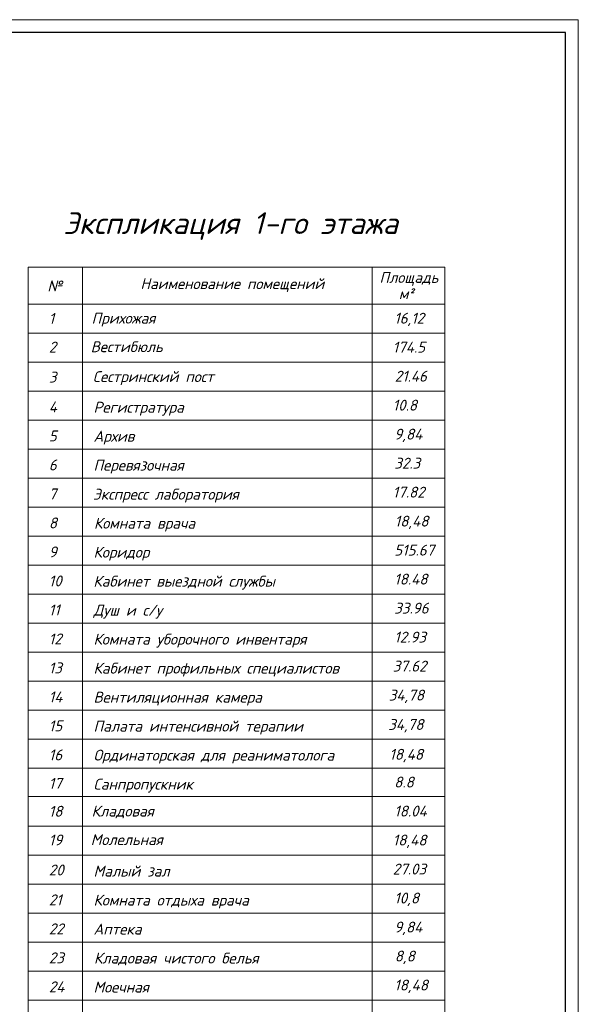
# Model space of a CAD drawing. Header units: millimetres. Extents: x 473009 to 2502882, y 456217 to 1153743.
# Tile 42 of 124: x 1385478 to 1407457, y 500640 to 539369. Entities that reach past the tile are written whole.
import ezdxf

# ---------------------------------------------------------------- set-up
doc = ezdxf.new("R2010")
doc.units = ezdxf.units.MM
doc.layers.add('ЭМ', color=240, linetype='Continuous', lineweight=20)
doc.styles.add('style Ecuper', font='isocpeui.ttf', dxfattribs={"height": 220})
doc.styles.add('ГОСТ 300', font='isocpeui.ttf', dxfattribs={"height": 250})

# ---------------------------------------------------------------- blocks, each defined once
blk = doc.blocks.new('1231234431252433')
at = {"layer": 'ЭМ', "color": 0, "lineweight": 20, "ltscale": 0.5}
blk.add_lwpolyline([(287242, 187022), (413342, 187022), (413342, 269622), (287242, 269622)], close=True, dxfattribs=at)
at = {"layer": 'ЭМ', "color": 0, "lineweight": 30, "ltscale": 0.5}
blk.add_lwpolyline([(289242, 187522), (412842, 187522), (412842, 269122), (289242, 269122)], close=True, dxfattribs=at)

msp = doc.modelspace()

# ---------------------------------------------------------------- linework, layer by layer
at = {"color": 0, "lineweight": 9}
for p, q in [((1385805.7, 529633.2), (1385805.7, 492820.6)), ((1385805.7, 529633.2), (1402200.1, 529633.2)), ((1387944.1, 529633.2), (1387944.1, 492820.6)), ((1399348.9, 529633.2), (1399348.9, 492820.6)), ((1402200.1, 492820.6), (1402200.1, 529633.2)), ((1385805.7, 528175.5), (1402200.1, 528175.5)), ((1385805.7, 527035), (1402200.1, 527035)), ((1385805.7, 525894.5), (1402200.1, 525894.5)), ((1385805.7, 524754.1), (1402200.1, 524754.1)), ((1385805.7, 523613.6), (1402200.1, 523613.6)), ((1385805.7, 522473.1), (1402200.1, 522473.1)), ((1385805.7, 521332.6), (1402200.1, 521332.6)), ((1385805.7, 520192.1), (1402200.1, 520192.1)), ((1385805.7, 519051.7), (1402200.1, 519051.7)), ((1385805.7, 517911.2), (1402200.1, 517911.2)), ((1385805.7, 516770.7), (1402200.1, 516770.7)), ((1385805.7, 515630.2), (1402200.1, 515630.2)), ((1385805.7, 514489.7), (1402200.1, 514489.7)), ((1385805.7, 513349.3), (1402200.1, 513349.3)), ((1385805.7, 512208.8), (1402200.1, 512208.8)), ((1385805.7, 511068.3), (1402200.1, 511068.3)), ((1385805.7, 509927.8), (1402200.1, 509927.8)), ((1385805.7, 508810), (1402200.1, 508810)), ((1385805.7, 508810), (1402200.1, 508810)), ((1385805.7, 507646.9), (1402200.1, 507646.9)), ((1385805.7, 506506.4), (1402200.1, 506506.4)), ((1385805.7, 505365.9), (1402200.1, 505365.9)), ((1385805.7, 504225.4), (1402200.1, 504225.4)), ((1385805.7, 503084.9), (1402200.1, 503084.9)), ((1385805.7, 501944.5), (1402200.1, 501944.5)), ((1385805.7, 500804), (1402200.1, 500804))]:
    msp.add_line(p, q, dxfattribs=at)

# ---------------------------------------------------------------- block references
at = {"lineweight": 50}
msp.add_blockref('1231234431252433', (994115.6, 269747), dxfattribs=at)

# ---------------------------------------------------------------- texts
at = {"color": 7, "style": 'style Ecuper'}
msp.add_text('Экспликация 1-го этажа', height=855.36, dxfattribs=at).set_placement((1387193.9, 530939.7))
at = {"style": 'ГОСТ 300'}
for s, height, p in [('Площадь', 427.68, (1399633.6, 529015.4)), ('№', 427.7, (1386567.1, 528683.1)), ('Наименование помещений', 427.68, (1390227.6, 528769.7)), ('м²', 427.68, (1400395.3, 528379.8)), ('1', 427.7, (1386625.2, 527408.5)), ('Прихожая', 427.68, (1388306.5, 527414.2)), ('16,12', 427.68, (1400216, 527414.2)), ('2', 427.7, (1386625.2, 526278.1)), ('Вестибюль', 427.68, (1388272.7, 526291.5)), ('174.5', 427.68, (1400156.1, 526273.7)), ('Сестринский пост', 427.68, (1388356.5, 525116.8)), ('21.46', 427.68, (1400235.1, 525133.2)), ('3', 427.7, (1386625.2, 525096)), ('10.8', 427.68, (1400156.1, 523992.7)), ('4', 427.7, (1386625.2, 523923.2)), ('Регистратура', 427.68, (1388382.6, 523912.1)), ('9,84', 427.68, (1400216, 522852.3)), ('5', 427.7, (1386625.2, 522782.8)), ('Архив', 427.68, (1388382.6, 522771.6)), ('6', 427.7, (1386625.2, 521642.3)), ('32.3', 427.68, (1400216, 521711.8)), ('Перевязочная', 427.68, (1388382.6, 521631.2)), ('7', 427.7, (1386625.2, 520501.8)), ('Экспресс лаборатория', 427.68, (1388362.2, 520490.7)), ('17.82', 427.68, (1400156.1, 520571.3)), ('8', 427.7, (1386625.2, 519361.3)), ('Комната врача', 427.68, (1388399.8, 519350.2)), ('18,48', 427.68, (1400235.1, 519430.8)), ('9', 427.7, (1386625.2, 518220.8)), ('Коридор', 427.68, (1388382.6, 518209.7)), ('515.67', 427.68, (1400215.4, 518290.3)), ('10', 427.68, (1386625.2, 517080.4)), ('Кабинет выездной службы', 427.68, (1388376.4, 517069.2)), ('18.48', 427.68, (1400215.4, 517149.9)), ('11', 427.68, (1386625.2, 515939.9)), ('Душ и с/у', 427.68, (1388382.6, 515928.8)), ('33.96', 427.68, (1400212.1, 516009.4)), ('12', 427.68, (1386625.2, 514799.4)), ('Комната уборочного инвентаря', 427.68, (1388382.3, 514788.3)), ('12.93', 427.68, (1400216, 514868.9)), ('13', 427.68, (1386625.2, 513658.9)), ('Кабинет профильных специалистов', 427.68, (1388382.3, 513647.8)), ('37.62', 427.68, (1400156.1, 513728.4)), ('14', 427.68, (1386625.2, 512518.4)), ('Вентиляционная камера', 427.68, (1388382.6, 512507.3)), ('34,78', 427.68, (1399995.1, 512587.9)), ('15', 427.68, (1386625.2, 511378)), ('Палата интенсивной терапии', 427.68, (1388382.3, 511366.8)), ('34,78', 427.68, (1399976, 511432.4)), ('16', 427.68, (1386625.2, 510237.5)), ('Ординаторская для реаниматолога', 427.68, (1388382.6, 510226.4)), ('18,48', 427.68, (1400022.9, 510260.4)), ('17', 427.68, (1386625.2, 509119.7)), ('Санпропускник', 427.68, (1388381.9, 509085.9)), ('8.8', 427.68, (1400212.1, 509166.5)), ('18', 427.68, (1386625.2, 508020.4)), ('Кладовая', 427.68, (1388306.5, 508026)), ('18.04', 427.68, (1400216, 508026)), ('19', 427.68, (1386625.2, 506890)), ('Молельная', 427.68, (1388272.7, 506903.4)), ('18,48', 427.68, (1400156.1, 506885.5)), ('20', 427.68, (1386625.2, 505707.8)), ('Малый зал', 427.68, (1388382.6, 505664.4)), ('27.03', 427.68, (1400156.1, 505745.1)), ('10,8', 427.68, (1400216, 504604.6)), ('21', 427.68, (1386625.2, 504535.1)), ('Комната отдыха врача', 427.68, (1388382.6, 504524)), ('9,84', 427.68, (1400216, 503464.1)), ('22', 427.68, (1386625.2, 503394.6)), ('Аптека', 427.68, (1388382.6, 503383.5)), ('Кладовая чистого белья', 427.68, (1388399.8, 502243)), ('8,8', 427.68, (1400235.1, 502323.6)), ('23', 427.68, (1386625.2, 502254.1)), ('24', 427.68, (1386625.2, 501113.6)), ('18,48', 427.68, (1400215.4, 501183.1)), ('Моечная', 427.68, (1388382.6, 501102.5))]:
    msp.add_text(s, height=height, dxfattribs=at).set_placement(p)

doc.saveas('drawing.dxf')
